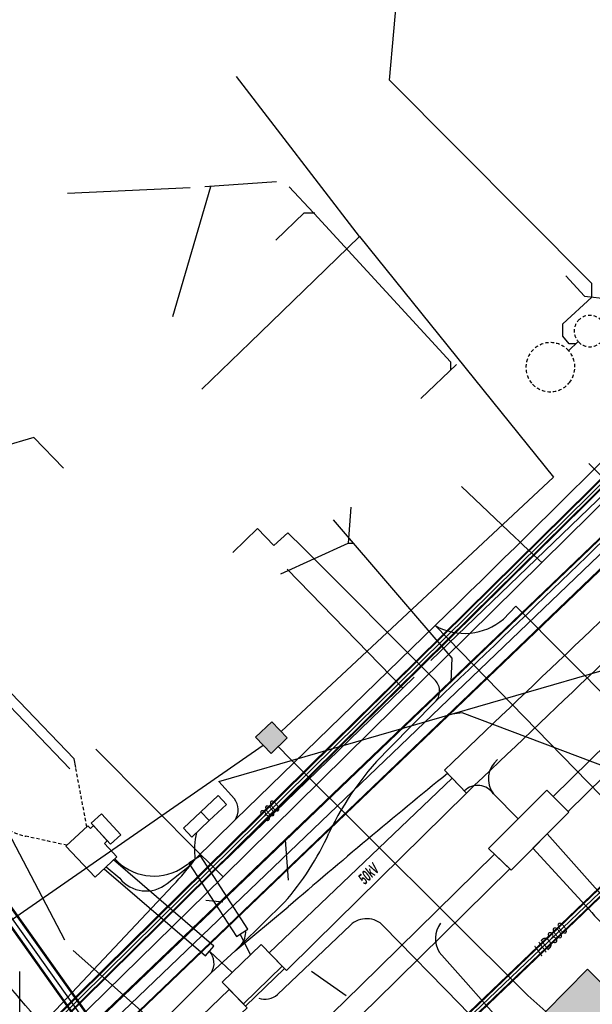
# Model space of a CAD drawing. Header units: metres. Extents: x 2695563 to 2696938, y 1260544 to 1262032.
# Tile 47 of 256: x 2695833 to 2695858, y 1261135 to 1261179. Entities that reach past the tile are written whole.
import ezdxf

# ---------------------------------------------------------------- set-up
doc = ezdxf.new("R2010")
doc.units = ezdxf.units.M
doc.linetypes.add('AUSGEZOGEN', pattern=[0])
doc.linetypes.add('STRICHLINIE2_S3', pattern=[0.25, 0.15, -0.1])
for name, color, linetype in [('AW_LK_Haltung', 24, 'AUSGEZOGEN'), ('AW_LK_Schacht Detailpolygon', 24, 'AUSGEZOGEN'), ('EW_LK_Bauwerk_FL_Linie_Punkt', 1, 'AUSGEZOGEN'), ('EW_LK_Freitext_Text', 1, 'AUSGEZOGEN'), ('EW_LK_Trasseabs', 1, 'AUSGEZOGEN'), ('EW_LK_Trasserand', 1, 'AUSGEZOGEN'), ('FM_LK_SW_BAUWERK', 94, 'AUSGEZOGEN'), ('FM_LK_SW_TRASSEKANTE', 94, 'AUSGEZOGEN'), ('GA_LK_Leitung', 32, 'AUSGEZOGEN'), ('GA_LK_Leitung_Text', 32, 'AUSGEZOGEN'), ('WA_LK_Leitung', 171, 'AUSGEZOGEN')]:
    doc.layers.add(name, color=color, linetype=linetype)
doc.styles.add('ARIAL', font='arial.ttf')
doc.styles.add('ARIALNARROW', font='ARIALN.TTF')
pattern_1 = [(0, (2703955, 1269100), (4050, 4050), [4050, -4050]), (90, (2703955, 1269100), (-4050, 4050), [4050, -4050])]
pattern_2 = [(0, (2699905, 1265050), (2025, 2025), [2025, -2025]), (90, (2699905, 1265050), (-2025, 2025), [2025, -2025])]
pattern_3 = [(0, (2708005, 1273150), (6075, 6075), [6075, -6075]), (90, (2708005, 1273150), (-6075, 6075), [6075, -6075])]

# ---------------------------------------------------------------- blocks, each defined once
blk = doc.blocks.new('COMPLEXOBJECT_1514')
at = {"layer": 'AW_LK_Schacht Detailpolygon', "color": 24, "linetype": 'STRICHLINIE2_S3', "transparency": 33554687}
blk.add_line((5856.825, 11164.329), (5856.825, 11164.319), dxfattribs=at)
for centre, radius, start, end in [((5857.328, 11164.808), 0.695, 131.9328, 223.5825), ((5857.331, 11164.809), 0.696, 42.7349, 132.1132), ((5857.332, 11164.804), 0.698, 319.2479, 43.0879), ((5857.329, 11164.802), 0.699, 223.7729, 319.5444)]:
    blk.add_arc(centre, radius, start, end, dxfattribs=at)
blk = doc.blocks.new('COMPLEXOBJECT_1515')
at = {"layer": 'AW_LK_Schacht Detailpolygon', "color": 24, "linetype": 'STRICHLINIE2_S3', "transparency": 33554687}
blk.add_line((5854.768, 11162.44), (5854.775, 11162.426), dxfattribs=at)
for centre, radius, start, end in [((5855.574, 11163.188), 1.099, 42.4363, 133.9997), ((5855.575, 11163.188), 1.1, 134.0405, 222.8331), ((5855.563, 11163.195), 1.103, 321.0304, 41.7776), ((5855.564, 11163.196), 1.102, 224.3177, 320.9727)]:
    blk.add_arc(centre, radius, start, end, dxfattribs=at)
blk = doc.blocks.new('COMPLEXOBJECT_1741')
at = {"layer": 'EW_LK_Trasserand', "color": 1, "linetype": 'AUSGEZOGEN', "transparency": 33554687}
for p, q in [((5875.072, 11166.403), (5874.236, 11167.301)), ((5850.85, 11145.205), (5851.827, 11144.177))]:
    blk.add_line(p, q, dxfattribs=at)
for centre, radius, start, end in [((7375.699, 9554.757), 2203.336, 132.957037, 133.793689), ((-2860.064, 20278.752), 12622.896, 313.6432331, 313.7892127)]:
    blk.add_arc(centre, radius, start, end, dxfattribs=at)
blk = doc.blocks.new('COMPLEXOBJECT_1746')
at = {"layer": 'EW_LK_Trasserand', "color": 1, "linetype": 'AUSGEZOGEN', "transparency": 33554687}
blk.add_line((5857.932, 11139.547), (5855.423, 11142.35), dxfattribs=at)
for points in [[(5855.423, 11142.35), (5854.788, 11141.712), (5857.3, 11138.981)], [(5858.355, 11137.99), (5859.83, 11136.933), (5858.848, 11138.424)]]:
    blk.add_lwpolyline(points, dxfattribs=at)
for centre, radius, start, end in [((5854.463, 11135.782), 5.119, 31.0663, 47.34), ((5861.101, 11141.97), 4.836, 218.1841, 235.3992)]:
    blk.add_arc(centre, radius, start, end, dxfattribs=at)
blk = doc.blocks.new('COMPLEXOBJECT_1919')
at = {"layer": 'EW_LK_Trasseabs', "color": 1, "linetype": 'AUSGEZOGEN', "transparency": 33554687}
for centre, radius, start, end in [((5880.402, 11171.008), 5.398, 146.1014, 152.4632), ((5869.005, 11176.87), 7.418, 314.4376, 333.0187), ((5115.613, 11920.94), 1066.303, 313.560088, 315.350264)]:
    blk.add_arc(centre, radius, start, end, dxfattribs=at)
blk = doc.blocks.new('COMPLEXOBJECT_2145')
at = {"layer": 'EW_LK_Trasseabs', "color": 1, "linetype": 'AUSGEZOGEN', "transparency": 33554687}
blk.add_lwpolyline([(5854.302, 11133.094), (5853.379, 11133.945), (5851.791, 11135.731), (5850.606, 11137.078)], dxfattribs=at)
blk.add_arc((5851.573, 11137.679), 1.139, 142.9233, 211.8272, dxfattribs=at)
blk = doc.blocks.new('COMPLEXOBJECT_2146')
at = {"layer": 'EW_LK_Trasseabs', "color": 1, "linetype": 'AUSGEZOGEN', "transparency": 33554687}
blk.add_line((5835.745, 11140.887), (5836.345, 11140.373), dxfattribs=at)
blk.add_arc((5837.526, 11141.326), 1.517, 218.8925, 308.1838, dxfattribs=at)
blk = doc.blocks.new('COMPLEXOBJECT_2218')
at = {"layer": 'EW_LK_Trasseabs', "color": 1, "linetype": 'AUSGEZOGEN', "transparency": 33554687}
blk.add_lwpolyline([(5848.126, 11138.241), (5851.531, 11134.745), (5852.181, 11134.065), (5856.816, 11129.271)], dxfattribs=at)
blk.add_arc((5847.367, 11137.527), 1.042, 43.2315, 133.8289, dxfattribs=at)
blk = doc.blocks.new('COMPLEXOBJECT_2221')
at = {"layer": 'EW_LK_Trasseabs', "color": 1, "linetype": 'AUSGEZOGEN', "transparency": 33554687}
blk.add_line((5843.394, 11135.186), (5846.645, 11138.279), dxfattribs=at)
blk.add_arc((5842.838, 11135.801), 0.829, 249.6514, 312.0794, dxfattribs=at)
blk = doc.blocks.new('COMPLEXOBJECT_2231')
at = {"layer": 'EW_LK_Trasseabs', "color": 1, "linetype": 'AUSGEZOGEN', "transparency": 33554687}
blk.add_line((5850.437, 11149.2), (5844.528, 11155.132), dxfattribs=at)
blk.add_arc((5849.953, 11148.729), 0.675, 313.6435, 44.2059, dxfattribs=at)
blk = doc.blocks.new('COMPLEXOBJECT_2233')
at = {"layer": 'EW_LK_Trasseabs', "color": 1, "linetype": 'AUSGEZOGEN', "transparency": 33554687}
blk.add_line((5841.501, 11137.137), (5843.871, 11139.104), dxfattribs=at)
blk.add_arc((6066.331, 10880.51), 341.115, 129.14551, 130.70435, dxfattribs=at)
blk = doc.blocks.new('COMPLEXOBJECT_2415')
at = {"layer": 'EW_LK_Trasseabs', "color": 1, "linetype": 'AUSGEZOGEN', "transparency": 33554687}
blk.add_line((5841.463, 11143.913), (5840.774, 11144.692), dxfattribs=at)
blk.add_arc((5840.868, 11143.422), 0.772, 325.3685, 39.5571, dxfattribs=at)
blk = doc.blocks.new('COMPLEXOBJECT_2416')
at = {"layer": 'EW_LK_Trasseabs', "color": 1, "linetype": 'AUSGEZOGEN', "transparency": 33554687}
blk.add_line((5831.882, 11132.796), (5838.735, 11140.068), dxfattribs=at)
blk.add_arc((5828.188, 11149.991), 14.481, 316.7455, 322.6968, dxfattribs=at)
blk = doc.blocks.new('COMPLEXOBJECT_2418')
at = {"layer": 'EW_LK_Trasseabs', "color": 1, "linetype": 'AUSGEZOGEN', "transparency": 33554687}
blk.add_line((5853.478, 11151.947), (5854.027, 11152.518), dxfattribs=at)
blk.add_arc((5851.747, 11153.963), 2.657, 240.1796, 310.639, dxfattribs=at)
blk = doc.blocks.new('COMPLEXOBJECT_2489')
at = {"layer": 'EW_LK_Trasseabs', "color": 1, "linetype": 'AUSGEZOGEN', "transparency": 33554687}
for p, q in [((5848.437, 11146.222), (5850.419, 11148.241)), ((5841.77, 11137.402), (5843.697, 11139.301))]:
    blk.add_line(p, q, dxfattribs=at)
for centre, radius, start, end in [((5857.411, 11136.884), 12.951, 133.8625, 154.8903), ((5834.487, 11147.425), 12.281, 318.5844, 335.7441)]:
    blk.add_arc(centre, radius, start, end, dxfattribs=at)
blk = doc.blocks.new('COMPLEXOBJECT_2569')
at = {"layer": 'EW_LK_Trasseabs', "color": 1, "linetype": 'STRICHLINIE2_S3', "transparency": 33554687}
for p, q in [((5830.807, 11142.962), (5815.943, 11157.115)), ((5833.993, 11141.847), (5832.155, 11142.248))]:
    blk.add_line(p, q, dxfattribs=at)
blk.add_arc((5832.78, 11145.058), 2.879, 226.7263, 257.4557, dxfattribs=at)
blk = doc.blocks.new('COMPLEXOBJECT_2780')
at = {"layer": 'FM_LK_SW_TRASSEKANTE', "color": 94, "linetype": 'AUSGEZOGEN', "transparency": 33554687}
for p, q in [((5839.787, 11132.262), (5834.264, 11137.151)), ((5854.689, 11133.194), (5851.229, 11129.991)), ((5846.694, 11128.833), (5845.897, 11129.035))]:
    blk.add_line(p, q, dxfattribs=at)
for centre, radius, start, end in [((5849.474, 11143.206), 14.616, 228.486, 255.8324), ((5847.893, 11133.596), 4.912, 255.8693, 312.7792)]:
    blk.add_arc(centre, radius, start, end, dxfattribs=at)

msp = doc.modelspace()

# ---------------------------------------------------------------- hatches: boundary and pattern name
at = {"layer": 'EW_LK_Bauwerk_FL_Linie_Punkt', "lineweight": 18, "transparency": 33554687}
h = msp.add_hatch(dxfattribs=at)
h.set_pattern_fill('MUSTER', color=1, scale=4050, style=0, pattern_type=2)
h.set_pattern_definition(pattern_1)
h.paths.add_polyline_path([(2695853.771, 1261141.516), (2695854.785, 1261140.543), (2695857.36, 1261143.131), (2695856.384, 1261144.119)], flags=0)
h = msp.add_hatch(dxfattribs=at)
h.set_pattern_fill('MUSTER', color=1, scale=2025, style=0, pattern_type=2)
h.set_pattern_definition(pattern_2)
h.paths.add_polyline_path([(2695840.943, 1261143.153), (2695841.315, 1261142.758), (2695842.079, 1261143.477), (2695841.707, 1261143.873)], flags=0)
h = msp.add_hatch(dxfattribs=at)
h.set_pattern_fill('MUSTER', color=1, scale=2025, style=0, pattern_type=2)
h.set_pattern_definition(pattern_2)
h.paths.add_polyline_path([(2695840.943, 1261143.153), (2695840.16, 1261142.416), (2695840.532, 1261142.021), (2695841.315, 1261142.758)], flags=0)
h = msp.add_hatch(dxfattribs=at)
h.set_pattern_fill('MUSTER', color=1, scale=2025, style=0, pattern_type=2)
h.set_pattern_definition(pattern_2)
h.paths.add_polyline_path([(2695836.505, 1261143.06), (2695836.046, 1261142.644), (2695836.901, 1261141.701), (2695837.36, 1261142.118)], flags=0)
h = msp.add_hatch(dxfattribs=at)
h.set_pattern_fill('MUSTER', color=1, scale=4050, style=0, pattern_type=2)
h.set_pattern_definition(pattern_1)
h.paths.add_polyline_path([(2695836.007, 1261142.41), (2695835.893, 1261142.531), (2695834.918, 1261141.616), (2695836.219, 1261140.231), (2695837.194, 1261141.146), (2695836.635, 1261141.741), (2695836.761, 1261141.855), (2695836.145, 1261142.535)], flags=0)
h = msp.add_hatch(dxfattribs=at)
h.set_pattern_fill('MUSTER', color=1, scale=4050, style=0, pattern_type=2)
h.set_pattern_definition(pattern_1)
h.paths.add_polyline_path([(2695844.568, 1261136.253), (2695843.624, 1261137.227), (2695841.892, 1261135.546), (2695842.836, 1261134.573)], flags=0)
at = {"layer": 'EW_LK_Trasserand', "lineweight": 18, "transparency": 33554687}
h = msp.add_hatch(dxfattribs=at)
h.set_pattern_fill('MUSTER', color=1, scale=6075, style=0, pattern_type=2)
h.set_pattern_definition(pattern_3)
h.paths.add_polyline_path([(2695857.334, 1261143.158), (2695894.592, 1261179.748), (2695910.687, 1261195.508), (2695910.083, 1261196.13), (2695893.928, 1261180.427), (2695856.666, 1261143.834)], flags=0)
h = msp.add_hatch(dxfattribs=at)
h.set_pattern_fill('MUSTER', color=1, scale=6075, style=0, pattern_type=2)
h.set_pattern_definition(pattern_3)
h.paths.add_polyline_path([(2695876.042, 1261166.213), (2695875.206, 1261167.111), (2695874.447, 1261166.404), (2695873.688, 1261165.696), (2695872.929, 1261164.988), (2695872.17, 1261164.279), (2695871.412, 1261163.57), (2695870.655, 1261162.861), (2695869.897, 1261162.151), (2695869.14, 1261161.442), (2695868.383, 1261160.731), (2695867.627, 1261160.021), (2695866.871, 1261159.31), (2695866.115, 1261158.598), (2695865.36, 1261157.887), (2695864.605, 1261157.174), (2695863.85, 1261156.462), (2695863.096, 1261155.749), (2695862.341, 1261155.036), (2695861.588, 1261154.323), (2695860.834, 1261153.609), (2695860.081, 1261152.895), (2695859.329, 1261152.18), (2695858.576, 1261151.465), (2695857.824, 1261150.75), (2695857.072, 1261150.034), (2695856.321, 1261149.318), (2695855.57, 1261148.602), (2695854.819, 1261147.885), (2695854.069, 1261147.168), (2695853.319, 1261146.451), (2695852.569, 1261145.733), (2695851.82, 1261145.015), (2695852.797, 1261143.987), (2695853.548, 1261144.703), (2695854.298, 1261145.419), (2695855.049, 1261146.135), (2695855.8, 1261146.852), (2695856.55, 1261147.568), (2695857.3, 1261148.284), (2695858.051, 1261149.001), (2695858.801, 1261149.717), (2695859.551, 1261150.434), (2695860.302, 1261151.15), (2695861.052, 1261151.867), (2695861.802, 1261152.584), (2695862.552, 1261153.3), (2695863.302, 1261154.017), (2695864.052, 1261154.734), (2695864.801, 1261155.451), (2695865.551, 1261156.168), (2695866.301, 1261156.885), (2695867.051, 1261157.602), (2695867.8, 1261158.32), (2695868.55, 1261159.037), (2695869.299, 1261159.754), (2695870.049, 1261160.472), (2695870.798, 1261161.189), (2695871.547, 1261161.907), (2695872.297, 1261162.624), (2695873.046, 1261163.342), (2695873.795, 1261164.06), (2695874.544, 1261164.777), (2695875.293, 1261165.495)], flags=0)
h = msp.add_hatch(dxfattribs=at)
h.set_pattern_fill('MUSTER', color=1, scale=6075, style=0, pattern_type=2)
h.set_pattern_definition(pattern_3)
h.paths.add_polyline_path([(2695852.162, 1261144.656), (2695843.981, 1261136.859), (2695844.755, 1261136.061), (2695846.011, 1261137.302), (2695852.797, 1261143.987)], flags=0)
h = msp.add_hatch(dxfattribs=at)
h.set_pattern_fill('MUSTER', color=1, scale=6075, style=0, pattern_type=2)
h.set_pattern_definition(pattern_3)
h.paths.add_polyline_path([(2695856.393, 1261142.16), (2695855.758, 1261141.522), (2695858.27, 1261138.791), (2695858.299, 1261138.754), (2695858.329, 1261138.718), (2695858.359, 1261138.682), (2695858.389, 1261138.646), (2695858.419, 1261138.61), (2695858.45, 1261138.575), (2695858.481, 1261138.54), (2695858.513, 1261138.506), (2695858.545, 1261138.471), (2695858.577, 1261138.437), (2695858.61, 1261138.404), (2695858.643, 1261138.37), (2695858.676, 1261138.337), (2695858.709, 1261138.304), (2695858.743, 1261138.272), (2695858.777, 1261138.24), (2695858.812, 1261138.208), (2695858.847, 1261138.177), (2695858.882, 1261138.146), (2695858.917, 1261138.115), (2695858.953, 1261138.084), (2695858.989, 1261138.054), (2695859.025, 1261138.025), (2695859.061, 1261137.995), (2695859.098, 1261137.966), (2695859.135, 1261137.938), (2695859.173, 1261137.909), (2695859.21, 1261137.882), (2695859.248, 1261137.854), (2695859.287, 1261137.827), (2695859.325, 1261137.8), (2695860.8, 1261136.743), (2695859.818, 1261138.234), (2695859.794, 1261138.274), (2695859.769, 1261138.314), (2695859.744, 1261138.354), (2695859.718, 1261138.393), (2695859.692, 1261138.432), (2695859.666, 1261138.471), (2695859.64, 1261138.51), (2695859.613, 1261138.548), (2695859.586, 1261138.586), (2695859.558, 1261138.624), (2695859.53, 1261138.662), (2695859.502, 1261138.699), (2695859.473, 1261138.736), (2695859.444, 1261138.773), (2695859.415, 1261138.81), (2695859.385, 1261138.846), (2695859.355, 1261138.882), (2695859.325, 1261138.918), (2695859.294, 1261138.954), (2695859.263, 1261138.989), (2695859.232, 1261139.024), (2695859.2, 1261139.058), (2695859.168, 1261139.093), (2695859.136, 1261139.127), (2695859.104, 1261139.161), (2695859.071, 1261139.194), (2695859.038, 1261139.227), (2695859.004, 1261139.26), (2695858.97, 1261139.293), (2695858.936, 1261139.325), (2695858.902, 1261139.357)], flags=0)
h = msp.add_hatch(dxfattribs=at)
h.set_pattern_fill('MUSTER', color=1, scale=6075, style=0, pattern_type=2)
h.set_pattern_definition(pattern_3)
h.paths.add_polyline_path([(2695854.042, 1261141.257), (2695848.063, 1261135.378), (2695844.962, 1261132.346), (2695840.121, 1261127.568), (2695838.758, 1261126.228), (2695832.311, 1261119.889), (2695822.73, 1261110.468), (2695807.314, 1261095.86), (2695799.635, 1261088.514), (2695800.207, 1261087.9), (2695807.968, 1261095.17), (2695823.39, 1261109.785), (2695833.45, 1261119.677), (2695839.408, 1261125.535), (2695840.787, 1261126.891), (2695845.628, 1261131.668), (2695848.728, 1261134.7), (2695854.726, 1261140.597)], flags=0)
h = msp.add_hatch(dxfattribs=at)
h.set_pattern_fill('MUSTER', color=1, scale=6075, style=0, pattern_type=2)
h.set_pattern_definition(pattern_3)
h.paths.add_polyline_path([(2695841.517, 1261137.154), (2695837.04, 1261141.001), (2695836.62, 1261140.607), (2695841.144, 1261136.72)], flags=0)
h = msp.add_hatch(dxfattribs=at)
h.set_pattern_fill('MUSTER', color=1, scale=6075, style=0, pattern_type=2)
h.set_pattern_definition(pattern_3)
h.paths.add_polyline_path([(2695840.921, 1261141.183), (2695840.409, 1261140.851), (2695842.528, 1261137.584), (2695843.04, 1261137.916)], flags=0)
h = msp.add_hatch(dxfattribs=at)
h.set_pattern_fill('MUSTER', color=1, scale=6075, style=0, pattern_type=2)
h.set_pattern_definition(pattern_3)
h.paths.add_polyline_path([(2695843.001, 1261134.403), (2695842.205, 1261135.223), (2695839.774, 1261132.885), (2695840.544, 1261132.081)], flags=0)
at = {"layer": 'FM_LK_SW_BAUWERK', "transparency": 33554687}
for points in [[(2695844.797, 1261146.453), (2695844.104, 1261147.174), (2695843.383, 1261146.481), (2695844.076, 1261145.76)], [(2695855.388, 1261133.272), (2695856.811, 1261131.867), (2695859.621, 1261134.713), (2695858.198, 1261136.119)]]:
    msp.add_hatch(color=7, dxfattribs=at).paths.add_polyline_path(points)

# ---------------------------------------------------------------- linework, layer by layer
at = {"layer": 'AW_LK_Haltung', "linetype": 'AUSGEZOGEN', "transparency": 33554687}
for p, q in [((2695888.813, 1261184.183), (2695835.99, 1261133.559)), ((2695888.827, 1261184.169), (2695836.004, 1261133.545)), ((2695888.841, 1261184.155), (2695836.018, 1261133.531)), ((2695889.505, 1261183.461), (2695836.682, 1261132.837)), ((2695889.519, 1261183.447), (2695836.696, 1261132.823)), ((2695889.533, 1261183.433), (2695836.71, 1261132.809)), ((2695829.374, 1261143.174), (2695836.174, 1261133.631)), ((2695829.391, 1261143.186), (2695836.191, 1261133.643)), ((2695829.407, 1261143.198), (2695836.207, 1261133.655)), ((2695828.967, 1261142.884), (2695835.767, 1261133.341)), ((2695828.983, 1261142.896), (2695835.783, 1261133.353)), ((2695829, 1261142.908), (2695835.8, 1261133.365))]:
    msp.add_line(p, q, dxfattribs=at)
at = {"layer": 'AW_LK_Haltung', "color": 255, "transparency": 33554687}
for p, q in [((2695889.173, 1261183.808), (2695836.35, 1261133.184)), ((2695829.187, 1261143.041), (2695835.987, 1261133.498))]:
    msp.add_line(p, q, dxfattribs=at)
at = {"layer": 'AW_LK_Haltung', "color": 24, "linetype": 'AUSGEZOGEN', "transparency": 33554687}
for p, q in [((2695841.109, 1261171.061), (2695844.312, 1261171.285)), ((2695834.979, 1261170.764), (2695840.463, 1261171.016)), ((2695839.689, 1261165.262), (2695841.39, 1261171.071)), ((2695844.883, 1261171.057), (2695845.966, 1261169.899)), ((2695857.793, 1261164.157), (2695857.335, 1261163.722)), ((2695852.346, 1261163.118), (2695850.758, 1261161.603)), ((2695847.632, 1261156.758), (2695847.513, 1261155.145)), ((2695844.848, 1261140.094), (2695844.72, 1261141.896))]:
    msp.add_line(p, q, dxfattribs=at)
for points in [[(2695857.681, 1261164.044), (2695857.38, 1261164.044), (2695857.089, 1261164.38), (2695857.1, 1261164.938), (2695858.398, 1261166.128), (2695858.398, 1261166.743), (2695849.354, 1261175.809), (2695849.941, 1261182.347)], [(2695844.281, 1261168.678), (2695845.553, 1261169.887), (2695846.028, 1261169.887)], [(2695846.001, 1261169.866), (2695852.077, 1261163.234), (2695852.077, 1261162.866)], [(2695857.223, 1261167.074), (2695858.069, 1261166.167), (2695859.117, 1261166.047)], [(2695834.801, 1261158.486), (2695833.485, 1261159.866), (2695826.398, 1261157.781)], [(2695835.091, 1261145.076), (2695828.343, 1261152.09), (2695826.566, 1261157.428)], [(2695846.848, 1261156.186), (2695852.143, 1261150.016), (2695852.097, 1261148.955)], [(2695844.506, 1261153.781), (2695847.515, 1261155.141), (2695847.73, 1261155.138)], [(2695870.226, 1261140.924), (2695852.602, 1261147.564), (2695851.942, 1261147.484)]]:
    msp.add_lwpolyline(points, dxfattribs=at)
at = {"layer": 'EW_LK_Bauwerk_FL_Linie_Punkt', "color": 1, "linetype": 'AUSGEZOGEN', "transparency": 33554687}
msp.add_line((2695854.996, 1261152.328), (2695861.133, 1261146.155), dxfattribs=at)
for points in [[(2695853.771, 1261141.516), (2695854.785, 1261140.543), (2695857.36, 1261143.131), (2695856.384, 1261144.119), (2695853.771, 1261141.516)], [(2695840.943, 1261143.153), (2695841.315, 1261142.758), (2695842.079, 1261143.477), (2695841.707, 1261143.873), (2695840.943, 1261143.153)], [(2695840.943, 1261143.153), (2695840.16, 1261142.416), (2695840.532, 1261142.021), (2695841.315, 1261142.758), (2695840.943, 1261143.153)], [(2695836.505, 1261143.06), (2695836.046, 1261142.644), (2695836.901, 1261141.701), (2695837.36, 1261142.118), (2695836.505, 1261143.06)], [(2695836.007, 1261142.41), (2695835.893, 1261142.531), (2695834.918, 1261141.616), (2695836.219, 1261140.231), (2695837.194, 1261141.146), (2695836.635, 1261141.741), (2695836.761, 1261141.855), (2695836.145, 1261142.535), (2695836.007, 1261142.41)], [(2695844.568, 1261136.253), (2695843.624, 1261137.227), (2695841.892, 1261135.546), (2695842.836, 1261134.573), (2695844.568, 1261136.253)]]:
    msp.add_lwpolyline(points, close=True, dxfattribs=at)
at = {"layer": 'EW_LK_Trasseabs', "color": 1, "linetype": 'AUSGEZOGEN', "transparency": 33554687}
for p, q in [((2695851.198, 1261149.912), (2695877.543, 1261175.237)), ((2695843.462, 1261155.793), (2695842.364, 1261154.723)), ((2695844.196, 1261155.035), (2695843.462, 1261155.793)), ((2695844.818, 1261155.612), (2695844.196, 1261155.035)), ((2695845.498, 1261154.942), (2695844.818, 1261155.612)), ((2695842.473, 1261142.793), (2695851.396, 1261151.468)), ((2695841.744, 1261144.502), (2695861.363, 1261150.194)), ((2695849.953, 1261148.669), (2695850.456, 1261149.163)), ((2695855.096, 1261142.835), (2695854, 1261143.948)), ((2695840.677, 1261141.025), (2695842.473, 1261142.793)), ((2695840.035, 1261140.601), (2695840.677, 1261141.025)), ((2695841.916, 1261139.117), (2695841.164, 1261139.189)), ((2695843.16, 1261136.777), (2695842.687, 1261137.687)), ((2695842.33, 1261135.971), (2695841.317, 1261136.922)), ((2695841.399, 1261135.959), (2695842.471, 1261136.947)), ((2695842.471, 1261136.947), (2695842.74, 1261137.212)), ((2695842.933, 1261134.472), (2695844.666, 1261136.153)), ((2695832.852, 1261132.606), (2695832.858, 1261136.017)), ((2695839.482, 1261134.044), (2695841.399, 1261135.959)), ((2695847.424, 1261134.937), (2695845.874, 1261136.015))]:
    msp.add_line(p, q, dxfattribs=at)
at = {"layer": 'EW_LK_Trasseabs', "color": 1, "linetype": 'STRICHLINIE2_S3', "transparency": 33554687}
msp.add_line((2695835.844, 1261142.485), (2695835.357, 1261145.127), dxfattribs=at)
at = {"layer": 'EW_LK_Trasseabs', "color": 1, "linetype": 'AUSGEZOGEN', "transparency": 33554687}
for points in [[(2695841.854, 1261140.83), (2695849.953, 1261148.669), (2695844.796, 1261153.984)], [(2695867.876, 1261134.514), (2695858.783, 1261143.886), (2695851.396, 1261151.468)], [(2695835.357, 1261145.127), (2695835.284, 1261145.522), (2695830.352, 1261150.632)], [(2695839.434, 1261139.943), (2695840.356, 1261140.683), (2695840.677, 1261141.025)]]:
    msp.add_lwpolyline(points, dxfattribs=at)
for centre, radius, start, end in [((2695299.648, 1261719.263), 791.718, 314.178772, 315.835388), ((2695854.886, 1261144.62), 1.112, 129.074, 217.1816), ((2695853.295, 1261143.481), 0.846, 33.5184, 134.3255), ((2695844.123, 1261141.429), 3.47, 166.8059, 186.6858), ((2695838.844, 1261142.648), 2.368, 222.3687, 300.1947), ((2695842.103, 1261137.754), 0.836, 319.5992, 6.4741), ((2695840.747, 1261136.388), 0.781, 326.6234, 43.1106)]:
    msp.add_arc(centre, radius, start, end, dxfattribs=at)
at = {"layer": 'EW_LK_Trasserand', "color": 1, "linetype": 'AUSGEZOGEN', "transparency": 33554687}
for points in [[(2695857.334, 1261143.158), (2695894.592, 1261179.748), (2695910.687, 1261195.508), (2695910.083, 1261196.13), (2695893.928, 1261180.427), (2695856.666, 1261143.834), (2695857.334, 1261143.158)], [(2695852.162, 1261144.656), (2695843.981, 1261136.859), (2695844.755, 1261136.061), (2695846.011, 1261137.302), (2695852.797, 1261143.987), (2695852.162, 1261144.656)], [(2695854.042, 1261141.257), (2695848.063, 1261135.378), (2695844.962, 1261132.346), (2695840.121, 1261127.568), (2695838.758, 1261126.228), (2695832.311, 1261119.889), (2695822.73, 1261110.468), (2695807.314, 1261095.86), (2695799.635, 1261088.514), (2695800.207, 1261087.9), (2695807.968, 1261095.17), (2695823.39, 1261109.785), (2695833.45, 1261119.677), (2695839.408, 1261125.535), (2695840.787, 1261126.891), (2695845.628, 1261131.668), (2695848.728, 1261134.7), (2695854.726, 1261140.597), (2695854.042, 1261141.257)], [(2695841.517, 1261137.154), (2695837.04, 1261141.001), (2695836.62, 1261140.607), (2695841.144, 1261136.72), (2695841.517, 1261137.154)], [(2695840.921, 1261141.183), (2695840.409, 1261140.851), (2695842.528, 1261137.584), (2695843.04, 1261137.916), (2695840.921, 1261141.183)], [(2695843.001, 1261134.403), (2695842.205, 1261135.223), (2695839.774, 1261132.885), (2695840.544, 1261132.081), (2695843.001, 1261134.403)]]:
    msp.add_lwpolyline(points, close=True, dxfattribs=at)
at = {"layer": 'FM_LK_SW_BAUWERK', "color": 94, "transparency": 33554687}
for points in [[(2695844.797, 1261146.453), (2695844.104, 1261147.174), (2695843.383, 1261146.481), (2695844.076, 1261145.76), (2695844.797, 1261146.453)], [(2695855.388, 1261133.272), (2695856.811, 1261131.867), (2695859.621, 1261134.713), (2695858.198, 1261136.119), (2695855.388, 1261133.272)]]:
    msp.add_lwpolyline(points, close=True, dxfattribs=at)
at = {"layer": 'FM_LK_SW_TRASSEKANTE', "color": 94, "linetype": 'AUSGEZOGEN', "transparency": 33554687}
msp.add_line((2695848.025, 1261168.828), (2695842.524, 1261175.985), dxfattribs=at)
for points in [[(2695840.98, 1261162.016), (2695843.137, 1261164.101), (2695846.013, 1261166.882), (2695848.025, 1261168.828)], [(2695848.025, 1261168.828), (2695856.682, 1261158.084), (2695844.519, 1261146.742)], [(2695834.87, 1261137.426), (2695832.35, 1261142.227), (2695817.202, 1261156.739)], [(2695794.341, 1261133.004), (2695794.807, 1261132.354), (2695797.527, 1261132.033), (2695808.166, 1261118.663), (2695828.137, 1261135.321), (2695843.727, 1261146.122)], [(2695844.394, 1261146.066), (2695844.93, 1261145.51), (2695855.54, 1261134.95), (2695856.336, 1261134.233)]]:
    msp.add_lwpolyline(points, dxfattribs=at)
at = {"layer": 'GA_LK_Leitung', "linetype": 'AUSGEZOGEN', "transparency": 33554687}
for p, q in [((2695850.589, 1261149.924), (2695885.388, 1261184.281)), ((2695850.603, 1261149.911), (2695885.402, 1261184.268)), ((2695850.616, 1261149.897), (2695885.415, 1261184.254)), ((2695850.8, 1261149.711), (2695885.599, 1261184.068)), ((2695850.813, 1261149.697), (2695885.612, 1261184.054)), ((2695850.827, 1261149.684), (2695885.626, 1261184.041)), ((2695896.549, 1261175.963), (2695850.092, 1261131.513)), ((2695896.568, 1261175.955), (2695850.105, 1261131.499)), ((2695896.587, 1261175.947), (2695850.118, 1261131.486)), ((2695896.847, 1261175.833), (2695850.3, 1261131.296)), ((2695896.866, 1261175.825), (2695850.313, 1261131.283)), ((2695896.885, 1261175.817), (2695850.326, 1261131.269)), ((2695846.83, 1261146.212), (2695850.589, 1261149.924)), ((2695846.844, 1261146.199), (2695850.603, 1261149.911)), ((2695846.857, 1261146.185), (2695850.616, 1261149.897)), ((2695847.041, 1261145.999), (2695850.8, 1261149.711)), ((2695847.054, 1261145.985), (2695850.813, 1261149.697)), ((2695847.068, 1261145.972), (2695850.827, 1261149.684)), ((2695835.453, 1261134.98), (2695846.83, 1261146.212)), ((2695835.467, 1261134.967), (2695846.844, 1261146.199)), ((2695835.48, 1261134.953), (2695846.857, 1261146.185)), ((2695835.664, 1261134.767), (2695847.041, 1261145.999)), ((2695835.677, 1261134.753), (2695847.054, 1261145.985)), ((2695835.691, 1261134.74), (2695847.068, 1261145.972)), ((2695833.952, 1261133.498), (2695835.453, 1261134.98)), ((2695833.965, 1261133.485), (2695835.467, 1261134.967)), ((2695833.978, 1261133.472), (2695835.48, 1261134.953)), ((2695834.162, 1261133.284), (2695835.664, 1261134.767)), ((2695834.175, 1261133.271), (2695835.677, 1261134.753)), ((2695834.188, 1261133.258), (2695835.691, 1261134.74))]:
    msp.add_line(p, q, dxfattribs=at)
at = {"layer": 'GA_LK_Leitung', "color": 255, "linetype": 'AUSGEZOGEN', "transparency": 33554687}
for p, q in [((2695850.708, 1261149.804), (2695885.507, 1261184.161)), ((2695896.717, 1261175.89), (2695850.209, 1261131.391)), ((2695846.949, 1261146.092), (2695850.708, 1261149.804)), ((2695835.572, 1261134.86), (2695846.949, 1261146.092)), ((2695834.07, 1261133.378), (2695835.572, 1261134.86))]:
    msp.add_line(p, q, dxfattribs=at)
at = {"layer": 'GA_LK_Leitung', "color": 32, "linetype": 'AUSGEZOGEN', "transparency": 33554687}
msp.add_lwpolyline([(2695834.07, 1261133.378), (2695833.457, 1261134.1), (2695833.328, 1261134.252), (2695833.112, 1261134.506), (2695832.857, 1261134.807), (2695832.751, 1261134.932), (2695832.55, 1261135.168), (2695832.162, 1261135.625), (2695814.987, 1261155.855), (2695814.517, 1261156.408), (2695814.32, 1261156.64)], dxfattribs=at)
at = {"layer": 'WA_LK_Leitung', "color": 7, "linetype": 'AUSGEZOGEN', "transparency": 33554687}
msp.add_line((2695859.431, 1261157.506), (2695858.258, 1261158.695), dxfattribs=at)
for points in [[(2695841.928, 1261140.246), (2695856.156, 1261154.276), (2695859.431, 1261157.506), (2695885.989, 1261183.696)], [(2695856.156, 1261154.276), (2695856.02, 1261154.405), (2695855.505, 1261154.894), (2695855.36, 1261155.031), (2695855.133, 1261155.247), (2695854.971, 1261155.401), (2695852.572, 1261157.676)], [(2695841.928, 1261140.246), (2695841.663, 1261140.513), (2695841.251, 1261140.926), (2695840.989, 1261141.189), (2695836.25, 1261145.95)], [(2695769.551, 1261068.298), (2695800.182, 1261097.721), (2695812.23, 1261111.068), (2695816.903, 1261115.659), (2695835.941, 1261134.364), (2695841.928, 1261140.246)]]:
    msp.add_lwpolyline(points, dxfattribs=at)

# ---------------------------------------------------------------- block references
at = {"layer": 'AW_LK_Schacht Detailpolygon', "color": 24, "linetype": 'STRICHLINIE2_S3', "lineweight": -3, "transparency": 33554687}
for name in ['COMPLEXOBJECT_1514', 'COMPLEXOBJECT_1515']:
    msp.add_blockref(name, (2690000.97, 1249999.81), dxfattribs=at)
at = {"layer": 'EW_LK_Trasseabs', "color": 1, "linetype": 'AUSGEZOGEN', "lineweight": -3, "transparency": 33554687}
for name in ['COMPLEXOBJECT_1919', 'COMPLEXOBJECT_2231', 'COMPLEXOBJECT_2418', 'COMPLEXOBJECT_2489', 'COMPLEXOBJECT_2233', 'COMPLEXOBJECT_2415', 'COMPLEXOBJECT_2416', 'COMPLEXOBJECT_2146', 'COMPLEXOBJECT_2218', 'COMPLEXOBJECT_2221', 'COMPLEXOBJECT_2145']:
    msp.add_blockref(name, (2690000.97, 1249999.81), dxfattribs=at)
at = {"layer": 'EW_LK_Trasseabs', "color": 1, "linetype": 'STRICHLINIE2_S3', "lineweight": -3, "transparency": 33554687}
msp.add_blockref('COMPLEXOBJECT_2569', (2690000.97, 1249999.81), dxfattribs=at)
at = {"layer": 'EW_LK_Trasserand', "color": 1, "linetype": 'AUSGEZOGEN', "lineweight": -3, "transparency": 33554687}
for name in ['COMPLEXOBJECT_1741', 'COMPLEXOBJECT_1746']:
    msp.add_blockref(name, (2690000.97, 1249999.81), dxfattribs=at)
at = {"layer": 'FM_LK_SW_TRASSEKANTE', "color": 94, "linetype": 'AUSGEZOGEN', "lineweight": -3, "transparency": 33554687}
msp.add_blockref('COMPLEXOBJECT_2780', (2690000.97, 1249999.81), dxfattribs=at)

# ---------------------------------------------------------------- texts
at = {"layer": 'EW_LK_Freitext_Text', "color": 1, "transparency": 33554687, "insert": (2695848.428, 1261140.387), "char_height": 0.5075, "width": 1.1278, "attachment_point": 5, "rotation": 44.1009, "style": 'ARIALNARROW'}
msp.add_mtext('\\A1;{\\fArial Narrow|i1|b1;\\H0.507500;\\W0.700000;\\C1;50kV}\\P', dxfattribs=at)
at = {"layer": 'GA_LK_Leitung_Text', "color": 32, "transparency": 33554687, "char_height": 0.55825, "attachment_point": 5, "style": 'ARIAL'}
for s, insert, width, rotation in [('\\A1;{\\fArial|i1|b0;\\H0.558250;\\W0.700000;\\C32;300}\\P', (2695844.013, 1261143.186), 1.11429, 44.6337), ('\\A1;{\\fArial|i1|b0;\\H0.558250;\\W0.700000;\\C32;HD300}\\P', (2695856.563, 1261137.463), 1.90938, 43.7355)]:
    msp.add_mtext(s, dxfattribs=dict(at, insert=insert, width=width, rotation=rotation))

doc.saveas('drawing.dxf')
